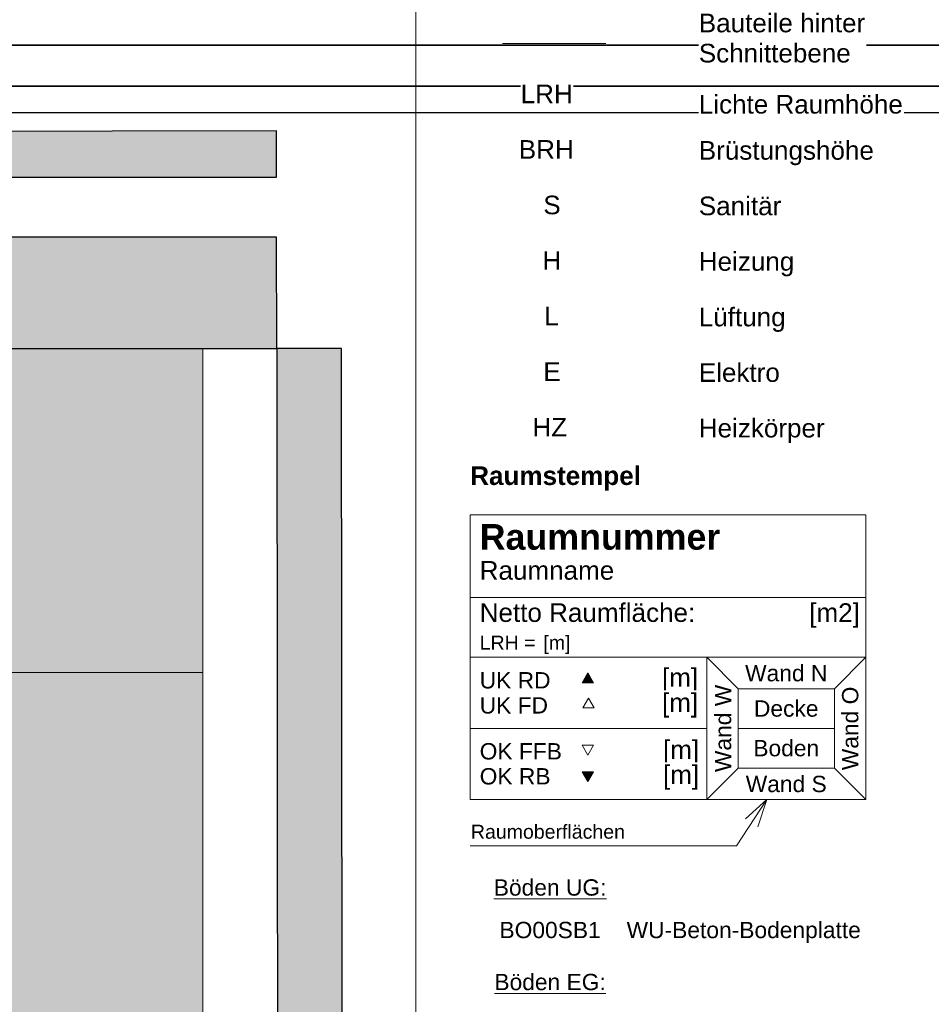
# Model space of a CAD drawing. Header units: metres. Extents: x -5203299 to 2078834, y 245743 to 5816291.
# Tile 225 of 256: x 366739 to 366788, y 5814171 to 5814224. Entities that reach past the tile are written whole.
import ezdxf

# ---------------------------------------------------------------- set-up
doc = ezdxf.new("R2010")
doc.units = ezdxf.units.M
doc.header["$LTSCALE"] = 0.5
doc.linetypes.add('Linienart-3', pattern=[2.116531, 1.058062, -1.058469])
for name, color, linetype, lineweight in [('02.02_Nutzung. Gebäude-Gewerbe Neubau', 7, 'Continuous', 9), ('70 -74 Zeichnungsblatt- 4 Plankopf Linie', 7, 'Continuous', 13), ('70 -76 Layout -2 Plankopf -Text', 7, 'Continuous', 13), ('70 -76 Layout -3 Symbole -allgemein', 7, 'Continuous', 13), ('99.04_Erschließung_VP-S-Borde-Kantenstein', 7, 'Continuous', 25), ('Keine', 7, 'Continuous', 9)]:
    doc.layers.add(name, color=color, linetype=linetype, lineweight=lineweight)
for name, color, linetype, lineweight, true_color in [('99.04_Erschließung_VP-S-Borde-Hochbord-Fugenlücke', 3, 'Continuous', 25, 0x00ff00), ('99.04_Erschließung_VP-S-Farben-Gehweg-Betonsteinpflaster', 7, 'Continuous', 25, 0xffd6a8), ('99.04_Erschließung_VP-S-Farben-Mulde', 7, 'Continuous', 25, 0xa8ffff), ('99.04_Gleisplanung VP 02_23-EB-1236L-A-FAHRKANTE', 150, 'Continuous', 35, 0x007fff), ('99.04_Gleisplanung VP 02_23-EB-1236R-A-FAHRKANTE', 150, 'Continuous', 35, 0x007fff)]:
    doc.layers.add(name, color=color, linetype=linetype, lineweight=lineweight, true_color=true_color)
doc.styles.add('Arial', font='arial.ttf')
doc.styles.add('Arial (bold)', font='arialbd.ttf')

# ---------------------------------------------------------------- blocks, each defined once
blk = doc.blocks.new('Gruppe-422')
at = {"layer": '02.02_Nutzung. Gebäude-Gewerbe Neubau', "linetype": 'Continuous', "lineweight": 0}
for points in [[(129.126, 0.525), (156.126, 0.525), (156.126, -16.975), (129.126, -16.975)], [(138.626, -16.975), (156.126, -16.975), (156.126, -48.475), (138.626, -48.475)]]:
    blk.add_hatch(color=9, dxfattribs=at).paths.add_polyline_path(points)
at = {"layer": '02.02_Nutzung. Gebäude-Gewerbe Neubau', "linetype": 'Continuous', "lineweight": 9, "flags": 128}
blk.add_lwpolyline([(129.126, 0.525), (156.126, 0.525), (156.126, -16.975), (129.126, -16.975)], close=True, dxfattribs=at)
at = {"layer": '02.02_Nutzung. Gebäude-Gewerbe Neubau', "flags": 128}
blk.add_lwpolyline([(138.626, -16.975), (156.126, -16.975), (156.126, -48.475), (138.626, -48.475)], close=True, dxfattribs=at)
blk = doc.blocks.new('_23-07-06_Massenplan_TB_Weiterführende Schule (3D)')
at = {"layer": '99.04_Erschließung_VP-S-Farben-Gehweg-Betonsteinpflaster', "linetype": 'Continuous', "lineweight": 0, "true_color": 0xffd6a8}
h = blk.add_hatch(color=41, dxfattribs=at)
edge = h.paths.add_edge_path()
edge.add_line((26.386, 0.525), (160.126, 0.525))
edge.add_line((160.126, 0.525), (160.112, 6.525))
edge.add_line((160.112, 6.525), (144.971, 6.525))
edge.add_line((144.971, 6.525), (144.971, 4.025))
edge.add_line((144.971, 4.025), (100.253, 4.025))
edge.add_line((100.253, 4.025), (100.253, 5.993))
edge.add_line((100.253, 5.993), (100.253, 5.993))
edge.add_arc((97.581, 205.975), 200, 270.01024, 270.76547, ccw=False)
edge.add_line((97.617, 5.975), (97.617, 5.975))
edge.add_line((97.617, 5.975), (77.953, 5.975))
edge.add_line((77.953, 5.975), (77.953, 4.025))
edge.add_line((77.953, 4.025), (46.653, 4.025))
edge.add_line((46.653, 4.025), (46.653, 5.975))
edge.add_line((46.653, 5.975), (46.653, 5.975))
edge.add_line((46.653, 5.975), (46.653, 5.975))
edge.add_arc((43.6, 7961.31), 7955.335, 269.9913105, 270.0219886, ccw=False)
edge.add_line((42.394, 5.975), (42.394, 5.975))
edge.add_line((42.394, 5.975), (42.394, 5.975))
edge.add_arc((42.394, -50.025), 56, 90, 103.238)
edge.add_line((29.57, 4.487), (26.386, 0.525))
h = blk.add_hatch(color=41, dxfattribs=at)
edge = h.paths.add_edge_path()
edge.add_line((26.386, 0.525), (160.126, 0.525))
edge.add_line((160.126, 0.525), (160.112, 6.525))
edge.add_line((160.112, 6.525), (144.971, 6.525))
edge.add_line((144.971, 6.525), (144.971, 4.025))
edge.add_line((144.971, 4.025), (100.253, 4.025))
edge.add_line((100.253, 4.025), (100.253, 5.993))
edge.add_line((100.253, 5.993), (100.253, 5.993))
edge.add_arc((97.581, 205.975), 200, 270.01024, 270.76547, ccw=False)
edge.add_line((97.617, 5.975), (97.617, 5.975))
edge.add_line((97.617, 5.975), (77.953, 5.975))
edge.add_line((77.953, 5.975), (77.953, 4.025))
edge.add_line((77.953, 4.025), (46.653, 4.025))
edge.add_line((46.653, 4.025), (46.653, 5.975))
edge.add_line((46.653, 5.975), (46.653, 5.975))
edge.add_line((46.653, 5.975), (46.653, 5.975))
edge.add_arc((43.6, 7961.317), 7955.342, 269.9913105, 270.0219886, ccw=False)
edge.add_line((42.394, 5.975), (42.394, 5.975))
edge.add_line((42.394, 5.975), (42.394, 5.975))
edge.add_line((42.394, 5.975), (42.394, 5.975))
edge.add_arc((42.394, -50.025), 56, 90, 103.238)
edge.add_line((29.57, 4.487), (29.57, 4.487))
edge.add_line((29.57, 4.487), (26.386, 0.525))
blk.add_hatch(color=41, dxfattribs=at).paths.add_polyline_path([(160.214, -104.839), (163.714, -104.836), (163.688, -73.26), (167.688, -73.256), (167.683, -68.256), (163.683, -68.26), (163.661, -41.082), (167.661, -41.079), (167.656, -36.079), (163.656, -36.082), (163.626, 0.525), (160.126, 0.525)])
at = {"layer": '99.04_Erschließung_VP-S-Farben-Mulde', "linetype": 'Continuous', "lineweight": 0, "true_color": 0xa8ffff}
h = blk.add_hatch(color=131, dxfattribs=at)
edge = h.paths.add_edge_path()
edge.add_line((109.115, 11.465), (109.115, 11.465))
edge.add_arc((120.705, 49.749), 40, 253.1578, 269.9422)
edge.add_line((120.664, 9.749), (120.664, 9.749))
edge.add_line((120.664, 9.749), (160.112, 9.775))
edge.add_line((160.112, 9.775), (160.112, 12.275))
edge.add_line((160.112, 12.275), (106.809, 12.163))
edge.add_line((106.809, 12.163), (109.115, 11.465))
h = blk.add_hatch(color=131, dxfattribs=at)
edge = h.paths.add_edge_path()
edge.add_line((120.664, 9.749), (160.112, 9.775))
edge.add_line((160.112, 9.775), (160.112, 12.275))
edge.add_line((160.112, 12.275), (106.809, 12.163))
edge.add_line((106.809, 12.163), (109.115, 11.465))
edge.add_line((109.115, 11.465), (109.115, 11.465))
edge.add_arc((120.705, 49.749), 40, 253.1578, 269.9422)
edge.add_line((120.664, 9.749), (120.664, 9.749))
at = {"layer": '99.04_Erschließung_VP-S-Borde-Hochbord-Fugenlücke'}
blk.add_line((120.664, 9.749), (160.112, 9.775), dxfattribs=at)
at = {"layer": '99.04_Erschließung_VP-S-Borde-Kantenstein', "linetype": 'Continuous', "lineweight": 9}
for p, q in [((160.126, 0.525), (26.386, 0.525)), ((160.126, 0.525), (160.214, -104.839)), ((163.626, 0.525), (163.656, -36.082))]:
    blk.add_line(p, q, dxfattribs=at)
at = {"layer": '99.04_Erschließung_VP-S-Farben-Gehweg-Betonsteinpflaster', "flags": 128}
for points in [[(26.386, 0.525), (160.126, 0.525), (160.112, 6.525), (144.971, 6.525), (144.971, 4.025), (100.253, 4.025), (100.253, 5.993), (100.253, 5.993, -0.003295), (97.617, 5.975), (97.617, 5.975), (77.953, 5.975), (77.953, 4.025), (46.653, 4.025), (46.653, 5.975), (46.653, 5.975), (46.653, 5.975, -0.000134), (42.394, 5.975), (42.394, 5.975), (42.394, 5.975, 0.057826), (29.57, 4.487)], [(26.386, 0.525), (160.126, 0.525), (160.112, 6.525), (144.971, 6.525), (144.971, 4.025), (100.253, 4.025), (100.253, 5.993), (100.253, 5.993, -0.003295), (97.617, 5.975), (97.617, 5.975), (77.953, 5.975), (77.953, 4.025), (46.653, 4.025), (46.653, 5.975), (46.653, 5.975), (46.653, 5.975, -0.000134), (42.394, 5.975), (42.394, 5.975), (42.394, 5.975), (42.394, 5.975, 0.057826), (29.57, 4.487), (29.57, 4.487)]]:
    blk.add_lwpolyline(points, format="xyb", close=True, dxfattribs=at)
blk.add_lwpolyline([(160.214, -104.839), (163.714, -104.836), (163.688, -73.26), (167.688, -73.256), (167.683, -68.256), (163.683, -68.26), (163.661, -41.082), (167.661, -41.079), (167.656, -36.079), (163.656, -36.082), (163.626, 0.525), (160.126, 0.525)], close=True, dxfattribs=at)
at = {"layer": '99.04_Erschließung_VP-S-Farben-Mulde', "flags": 128}
for points in [[(109.115, 11.465), (109.115, 11.465, 0.073367), (120.664, 9.749), (120.664, 9.749), (160.112, 9.775), (160.112, 12.275), (106.809, 12.163)], [(120.664, 9.749), (160.112, 9.775), (160.112, 12.275), (106.809, 12.163), (109.115, 11.465), (109.115, 11.465, 0.073367), (120.664, 9.749)]]:
    blk.add_lwpolyline(points, format="xyb", close=True, dxfattribs=at)
at = {"layer": '99.04_Gleisplanung VP 02_23-EB-1236L-A-FAHRKANTE', "flags": 128}
for points in [[(562.055, 14.664), (-195.677, 14.713, -0.005965), (-243.369, 15.285), (-544.421, 22.489)], [(562.055, 13.229), (-195.677, 13.278), (-195.677, 13.278, -0.005965), (-243.404, 13.85), (-243.404, 13.85), (-243.404, 13.85), (-544.456, 21.055, -0.000153)]]:
    blk.add_lwpolyline(points, format="xyb", dxfattribs=at)
at = {"layer": '99.04_Gleisplanung VP 02_23-EB-1236R-A-FAHRKANTE', "flags": 128}
blk.add_lwpolyline([(563.016, 16.878), (-195.633, 16.927, -0.005965), (-243.36, 17.5), (-544.44, 24.705)], format="xyb", dxfattribs=at)
at = {"layer": 'Keine', "color": 7}
blk.add_blockref('Gruppe-422', (0, 0), dxfattribs=at)
blk = doc.blocks.new('Gruppe-1124')
at = {"layer": 'Keine', "color": 7, "linetype": 'Continuous', "lineweight": 9}
for p, q in [((-0.08589, -0.05758), (-0.08589, -0.07296)), ((-0.04315, -0.05758), (-0.08589, -0.05758)), ((-0.04315, -0.07296), (-0.04315, -0.05758)), ((-0.04315, -0.06652), (-0.08589, -0.06652)), ((-0.06032, -0.07296), (-0.08589, -0.07296)), ((-0.06032, -0.08065), (-0.08589, -0.08065)), ((-0.06032, -0.08834), (-0.08589, -0.08834))]:
    blk.add_line(p, q, dxfattribs=at)
at = {"layer": 'Keine', "color": 7, "linetype": 'Continuous', "lineweight": 9, "transparency": 33554687}
for p, q in [((-0.08589, -0.07296), (-0.08589, -0.08834)), ((-0.05693, -0.07637), (-0.06032, -0.07296)), ((-0.04315, -0.07296), (-0.06032, -0.07296)), ((-0.06032, -0.07296), (-0.06032, -0.08834)), ((-0.04654, -0.07637), (-0.04315, -0.07296)), ((-0.04315, -0.08834), (-0.04315, -0.07296)), ((-0.05693, -0.08493), (-0.05693, -0.07637)), ((-0.05693, -0.07637), (-0.04654, -0.07637)), ((-0.04654, -0.08493), (-0.04654, -0.07637)), ((-0.04654, -0.08065), (-0.05693, -0.08065)), ((-0.05693, -0.08493), (-0.06032, -0.08834)), ((-0.05693, -0.08493), (-0.04654, -0.08493)), ((-0.04654, -0.08493), (-0.04315, -0.08834)), ((-0.04315, -0.08834), (-0.06032, -0.08834))]:
    blk.add_line(p, q, dxfattribs=at)
blk = doc.blocks.new('KRA - LP5 - Plankopf A0 - Zeichenerklärung')
at = {"layer": '70 -76 Layout -3 Symbole -allgemein', "color": 7, "linetype": 'Linienart-3', "lineweight": 13, "transparency": 33554687}
blk.add_line((-0.07122, -0.00665), (-0.08242, -0.00665), dxfattribs=at)
at = {"layer": 'Keine', "color": 7, "transparency": 33554687, "rotation": 0, "style": 'Arial'}
for s, insert, char_height, attachment_point, line_spacing_factor in [('{\\LBöden UG:}', (-0.07726, -0.09784), 0.0017621, 5, 0.970891), ('BO00SB1', (-0.07726, -0.10154), 0.001762, 2, 1.456336), ('WU-Beton-Bodenplatte', (-0.06899, -0.10154), 0.0017621, 1, 1.456336), ('{\\LBöden EG:}', (-0.07726, -0.10805), 0.0017621, 5, 0.970891)]:
    blk.add_mtext(s, dxfattribs=dict(at, insert=insert, char_height=char_height, attachment_point=attachment_point, line_spacing_factor=line_spacing_factor))
at = {"color": 255}
for points in [[(-0.06119, -0.0094), (-0.04309, -0.0094), (-0.04309, -0.00291), (-0.06119, -0.00291)], [(-0.08044, -0.01382), (-0.07474, -0.01382), (-0.07474, -0.01057), (-0.08044, -0.01057)], [(-0.06119, -0.01494), (-0.03901, -0.01494), (-0.03901, -0.0117), (-0.06119, -0.0117)], [(-0.08064, -0.01982), (-0.07462, -0.01982), (-0.07462, -0.01657), (-0.08064, -0.01657)], [(-0.06119, -0.01992), (-0.04215, -0.01992), (-0.04215, -0.01668), (-0.06119, -0.01668)], [(-0.07799, -0.02582), (-0.07605, -0.02582), (-0.07605, -0.02257), (-0.07799, -0.02257)], [(-0.06119, -0.02592), (-0.05219, -0.02592), (-0.05219, -0.02268), (-0.06119, -0.02268)], [(-0.07809, -0.03182), (-0.076, -0.03182), (-0.076, -0.02857), (-0.07809, -0.02857)], [(-0.06119, -0.03192), (-0.05078, -0.03192), (-0.05078, -0.02868), (-0.06119, -0.02868)], [(-0.07789, -0.03782), (-0.07627, -0.03782), (-0.07627, -0.03457), (-0.07789, -0.03457)], [(-0.06119, -0.03792), (-0.05172, -0.03792), (-0.05172, -0.03468), (-0.06119, -0.03468)], [(-0.07799, -0.04382), (-0.07605, -0.04382), (-0.07605, -0.04057), (-0.07799, -0.04057)], [(-0.06119, -0.04392), (-0.05235, -0.04392), (-0.05235, -0.04068), (-0.06119, -0.04068)], [(-0.07917, -0.04982), (-0.07535, -0.04982), (-0.07535, -0.04657), (-0.07917, -0.04657)], [(-0.06119, -0.04992), (-0.04749, -0.04992), (-0.04749, -0.04668), (-0.06119, -0.04668)], [(-0.08589, -0.05506), (-0.06732, -0.05506), (-0.06732, -0.05173), (-0.08589, -0.05173)]]:
    blk.add_wipeout(points, dxfattribs=at).dxf.layer = '70 -76 Layout -2 Plankopf -Text'
at = {"color": 255, "linetype": 'Continuous', "lineweight": 9, "transparency": 33554687}
blk.add_wipeout([(-0.08589, -0.08834), (-0.08589, -0.05758), (-0.04315, -0.05758), (-0.04315, -0.08834)], dxfattribs=at).dxf.layer = 'Keine'
at = {"layer": 'Keine', "linetype": 'Continuous', "lineweight": 0, "transparency": 33554687}
for points in [[(-0.07257, -0.07571), (-0.07319, -0.07465), (-0.0738, -0.07571)], [(-0.07257, -0.08533), (-0.07319, -0.08639), (-0.0738, -0.08533)]]:
    blk.add_hatch(color=7, dxfattribs=at).paths.add_polyline_path(points)
at = {"layer": 'Keine', "color": 7, "linetype": 'Continuous', "lineweight": 9, "transparency": 33554687, "flags": 128}
blk.add_lwpolyline([(-0.08589, -0.08834), (-0.08589, -0.05758), (-0.04315, -0.05758), (-0.04315, -0.08834)], close=True, dxfattribs=at)
at = {"layer": 'Keine', "linetype": 'Continuous', "lineweight": 9, "transparency": 33554687, "flags": 128}
for points in [[(-0.07257, -0.07571), (-0.07319, -0.07465), (-0.0738, -0.07571)], [(-0.07257, -0.08533), (-0.07319, -0.08639), (-0.0738, -0.08533)]]:
    blk.add_lwpolyline(points, close=True, dxfattribs=at)
at = {"layer": '70 -76 Layout -2 Plankopf -Text', "attachment_point": 1}
for s, insert, char_height, line_spacing_factor, style in [('Bauteile hinter\\PSchnittebene', (-0.06119, -0.00344), 0.0020138, 0.970891, 'Arial'), ('LRH', (-0.08044, -0.0111), 0.002014, 0.970891, 'Arial'), ('Lichte Raumhöhe', (-0.06119, -0.01222), 0.0020138, 0.970891, 'Arial'), ('BRH', (-0.08064, -0.0171), 0.002014, 0.970891, 'Arial'), ('Brüstungshöhe', (-0.06119, -0.0172), 0.0020138, 0.970891, 'Arial'), ('S', (-0.07799, -0.0231), 0.00201, 0.970891, 'Arial'), ('Sanitär', (-0.06119, -0.0232), 0.002014, 0.970891, 'Arial'), ('H', (-0.07809, -0.0291), 0.00201, 0.970891, 'Arial'), ('Heizung', (-0.06119, -0.0292), 0.002014, 0.970891, 'Arial'), ('Lüftung', (-0.06119, -0.0352), 0.002014, 0.970891, 'Arial'), ('L', (-0.07789, -0.0351), 0.00201, 0.970891, 'Arial'), ('E', (-0.07799, -0.0411), 0.00201, 0.970891, 'Arial'), ('Elektro', (-0.06119, -0.0412), 0.002014, 0.970891, 'Arial'), ('HZ', (-0.07917, -0.0471), 0.002014, 0.970891, 'Arial'), ('Heizkörper', (-0.06119, -0.0472), 0.002014, 0.970891, 'Arial'), ('Raumstempel', (-0.08589, -0.05234), 0.0020138, 0.996218, 'Arial (bold)')]:
    blk.add_mtext(s, dxfattribs=dict(at, insert=insert, char_height=char_height, line_spacing_factor=line_spacing_factor, style=style))
at = {"layer": 'Keine', "color": 7, "transparency": 33554687, "rotation": 0}
for s, insert, char_height, width, attachment_point, line_spacing_factor, style in [('Raumnummer', (-0.08487, -0.05998), 0.002769, 0.0411857, 4, 0.996218, 'Arial (bold)'), ('Raumname', (-0.08487, -0.06257), 0.002014, 0.0417143, 1, 0.970891, 'Arial'), ('LRH =', (-0.08487, -0.07063), 0.00151, 0.0355519, 1, 0.970891, 'Arial'), ('[m]', (-0.07798, -0.07063), 0.00151, 0.0355519, 1, 0.970891, 'Arial')]:
    blk.add_mtext(s, dxfattribs=dict(at, insert=insert, char_height=char_height, width=width, attachment_point=attachment_point, line_spacing_factor=line_spacing_factor, style=style))
at = {"layer": 'Keine', "color": 7, "transparency": 33554687, "line_spacing_factor": 0.970891, "style": 'Arial'}
for s, insert, char_height, attachment_point, rotation in [('Netto Raumfläche:', (-0.08487, -0.06713), 0.0020138, 1, 0), ('[m2]', (-0.04378, -0.06713), 0.002014, 3, 0), ('Wand N', (-0.05174, -0.07469), 0.001762, 5, 0), ('Wand W', (-0.05856, -0.08065), 0.001762, 5, 90), ('Wand O', (-0.04482, -0.08065), 0.001762, 5, 90), ('Decke', (-0.05174, -0.07851), 0.001762, 5, 0), ('Boden', (-0.05174, -0.08279), 0.001762, 5, 0), ('Wand S', (-0.05174, -0.08666), 0.001762, 5, 0)]:
    blk.add_mtext(s, dxfattribs=dict(at, insert=insert, char_height=char_height, attachment_point=attachment_point, rotation=rotation))
at = {"color": 255, "linetype": 'Continuous', "lineweight": 9, "transparency": 33554687}
for points in [[(-0.08487, -0.07688), (-0.07713, -0.07688), (-0.07713, -0.07404), (-0.08487, -0.07404)], [(-0.06523, -0.07707), (-0.06126, -0.07707), (-0.06126, -0.07383), (-0.06523, -0.07383)], [(-0.07249, -0.07844), (-0.0731, -0.07738), (-0.07372, -0.07844)], [(-0.08487, -0.08455), (-0.0759, -0.08455), (-0.0759, -0.08171), (-0.08487, -0.08171)], [(-0.06513, -0.08487), (-0.06115, -0.08487), (-0.06115, -0.08163), (-0.06513, -0.08163)], [(-0.07257, -0.08245), (-0.07319, -0.08352), (-0.0738, -0.08245)]]:
    blk.add_wipeout(points, dxfattribs=at).dxf.layer = 'Keine'
at = {"layer": 'Keine', "color": 7, "linetype": 'Continuous', "lineweight": 9, "transparency": 33554687, "flags": 128}
for points in [[(-0.07249, -0.07844), (-0.0731, -0.07738), (-0.07372, -0.07844)], [(-0.07257, -0.08245), (-0.07319, -0.08352), (-0.0738, -0.08245)]]:
    blk.add_lwpolyline(points, close=True, dxfattribs=at)
at = {"layer": 'Keine', "color": 7, "transparency": 33554687, "rotation": 0, "line_spacing_factor": 0.970891, "style": 'Arial'}
for s, insert, char_height, attachment_point in [('UK RD', (-0.08487, -0.07546), 0.001762, 4), ('[m]', (-0.06126, -0.07545), 0.002014, 6), ('[m]', (-0.06115, -0.08325), 0.002014, 6), ('OK FFB', (-0.08487, -0.08313), 0.001762, 4)]:
    blk.add_mtext(s, dxfattribs=dict(at, insert=insert, char_height=char_height, attachment_point=attachment_point))
at = {"color": 255, "linetype": 'Continuous', "lineweight": 9, "transparency": 33554687}
for points in [[(-0.08487, -0.07959), (-0.07741, -0.07959), (-0.07741, -0.07675), (-0.08487, -0.07675)], [(-0.08487, -0.08725), (-0.07713, -0.08725), (-0.07713, -0.08441), (-0.08487, -0.08441)]]:
    blk.add_wipeout(points, dxfattribs=at).dxf.layer = 'Keine'
at = {"layer": 'Keine', "color": 7, "transparency": 33554687, "char_height": 0.001762, "attachment_point": 4, "rotation": 0, "line_spacing_factor": 0.970891, "style": 'Arial'}
for s, insert in [('UK FD', (-0.08487, -0.07817)), ('OK RB', (-0.08487, -0.08583))]:
    blk.add_mtext(s, dxfattribs=dict(at, insert=insert))
at = {"color": 255, "linetype": 'Continuous', "lineweight": 9, "transparency": 33554687}
for points in [[(-0.06523, -0.07978), (-0.06126, -0.07978), (-0.06126, -0.07654), (-0.06523, -0.07654)], [(-0.06512, -0.08757), (-0.06115, -0.08757), (-0.06115, -0.08432), (-0.06512, -0.08432)]]:
    blk.add_wipeout(points, dxfattribs=at).dxf.layer = 'Keine'
at = {"layer": 'Keine', "color": 7}
blk.add_blockref('Gruppe-1124', (0, 0), dxfattribs=at)
at = {"layer": 'Keine', "color": 7, "transparency": 33554687, "char_height": 0.002014, "attachment_point": 6, "rotation": 0, "line_spacing_factor": 0.970891, "style": 'Arial'}
for insert in [(-0.06126, -0.07816), (-0.06115, -0.08595)]:
    blk.add_mtext('[m]', dxfattribs=dict(at, insert=insert))
at = {"color": 255}
blk.add_wipeout([(-0.08589, -0.09332), (-0.05711, -0.09332), (-0.05384, -0.08834)], dxfattribs=at).dxf.layer = 'Keine'
at = {"layer": 'Keine', "color": 7, "flags": 128}
blk.add_lwpolyline([(-0.08589, -0.09332), (-0.05711, -0.09332), (-0.05384, -0.08834)], dxfattribs=at)
at = {"layer": 'Keine', "color": 7, "lineweight": 5, "flags": 128}
blk.add_lwpolyline([(-0.05614, -0.09041), (-0.05384, -0.08834), (-0.0548, -0.09129)], dxfattribs=at)
at = {"layer": 'Keine', "color": 7, "transparency": 33554687, "insert": (-0.08582, -0.09105), "char_height": 0.0015103, "width": 0.0355519, "attachment_point": 1, "rotation": 0, "line_spacing_factor": 0.970891, "style": 'Arial'}
blk.add_mtext('Raumoberflächen', dxfattribs=at)
blk = doc.blocks.new('Gruppe-1127')
at = {"layer": '70 -74 Zeichnungsblatt- 4 Plankopf Linie'}
blk.add_line((0.40945, 0.4155), (0.40945, -0.11361), dxfattribs=at)
at = {"layer": 'Keine', "color": 7, "transparency": 33554687}
blk.add_blockref('KRA - LP5 - Plankopf A0 - Zeichenerklärung', (0.50123, 0.20654), dxfattribs=at)
blk = doc.blocks.new('Plankopf')
at = {"layer": '70 -74 Zeichnungsblatt- 4 Plankopf Linie', "color": 7, "transparency": 33554687}
blk.add_blockref('Gruppe-1127', (0, 0), dxfattribs=at)
at = {"layer": '70 -74 Zeichnungsblatt- 4 Plankopf Linie', "color": 0, "flags": 1}
for tag in ['AR_Genehmigt_-_Datum', 'Auto_Generate_Page_Number', 'Auto_Total_Num_Sheets', 'Architekt', 'Architekt_Zusatz_-1-', 'Current_Plot_Date', 'Scale', 'Sheet_Number', 'Sheet_Title', 'Teil', 'Gewerk', 'Total_Num_Sheets', 'Tragwerksplanung', 'Tragwerksplanung_Zusatz_-1-', 'Geschäftszeichen', 'Zone', 'Zone', 'Zone', 'Zone', 'Zone', 'Status', 'TGA', 'TGA_Zusatz_-1-', 'Zone', 'Number', 'Publish_Date', 'Number', 'Publish_Date', 'Number', 'Publish_Date', 'Number', 'Publish_Date', 'Number', 'Publish_Date', 'Planungsgrundlagen', 'Plot_Date_Format', 'BH_Genehmigt_-_Datum', 'Papiermaße', 'Ebene', 'Page_Number', 'Plannummer_Fachplaner', 'File_Name', 'File_Name_Include_Path', 'Projektname_Zusatz', 'Landschaftsarchitekt', 'Landschaftsarchitekten_Zusatz-1-', 'Höhe_üNHN', 'Leistungsphase', 'Number', 'Publish_Date', 'Recipients', 'Recipients', 'Recipients', 'Recipients', 'Recipients', 'Project_Date', 'Project_ID', 'Project_Name', 'Recipients', 'Date', 'Note', 'Date', 'Note', 'Date', 'Note', 'Date', 'Note', 'Date', 'Note', 'Format', 'Date', 'Date', 'Note']:
    blk.add_attdef(tag, (-0.5945, -0.4205), '', height=0.00018, dxfattribs=at)

msp = doc.modelspace()

# ---------------------------------------------------------------- block references
at = {"layer": 'Keine', "color": 1}
msp.add_blockref('_23-07-06_Massenplan_TB_Weiterführende Schule (3D)', (366592.803, 5814205.708), dxfattribs=at)

# ---------------------------------------------------------------- next in the draw order: block references
at = {"layer": '70 -74 Zeichnungsblatt- 4 Plankopf Linie', "xscale": 500, "yscale": 500, "zscale": 500}
msp.add_blockref('Plankopf', (366555.71, 5814122.76), dxfattribs=at)

doc.saveas('drawing.dxf')
